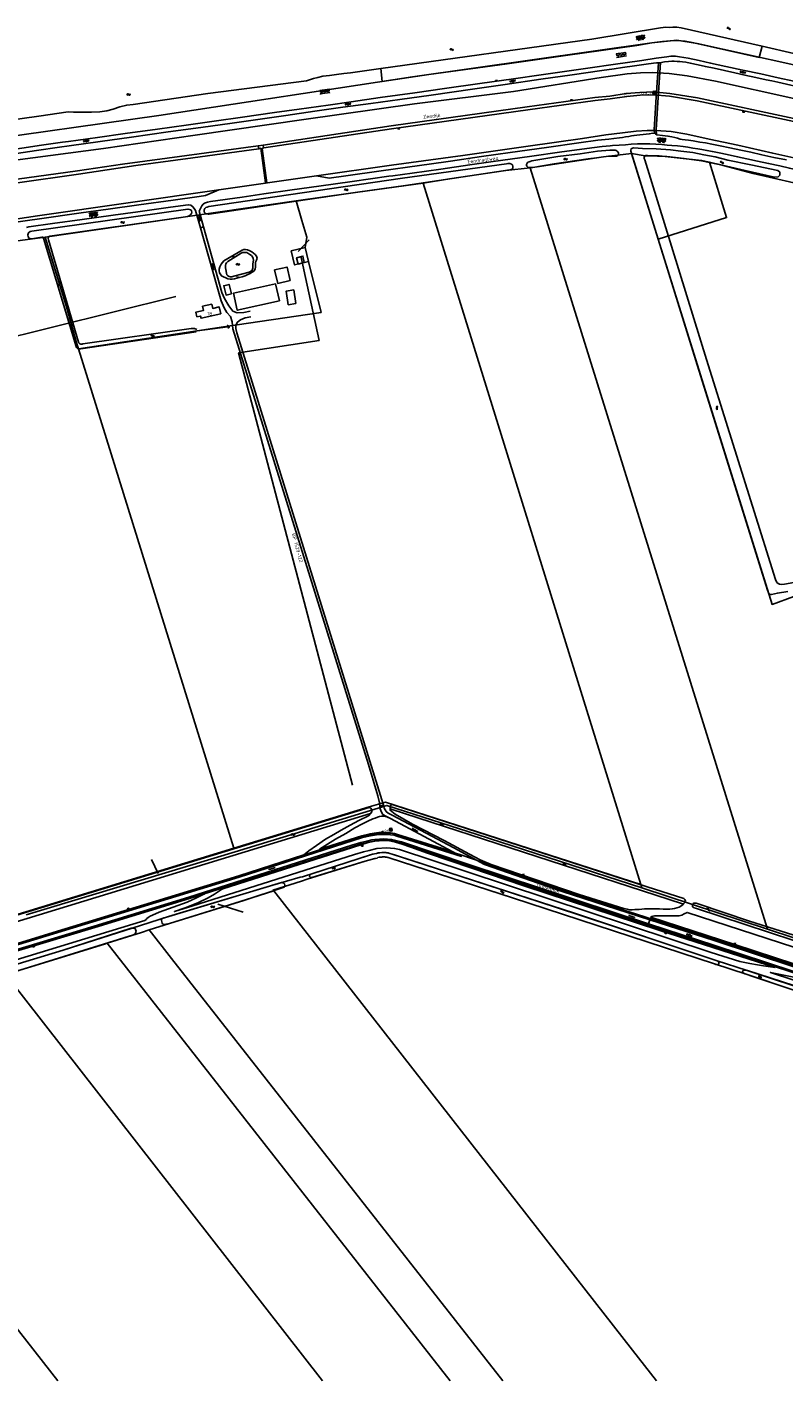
# Model space of a CAD drawing. Header units: metres. Extents: x 51973 to 58000, y 375000 to 380663.
# Tile 3 of 56: x 53466 to 53993, y 375000 to 375943. Entities that reach past the tile are written whole.
import ezdxf
from ezdxf.enums import TextEntityAlignment as Align

# ---------------------------------------------------------------- set-up
doc = ezdxf.new("R2010")
doc.units = ezdxf.units.M
doc.header["$LTSCALE"] = 0.1
doc.layers.get('0').update_dxf_attribs({"linetype": 'CONTINUOUS'})
doc.layers.add('B-WA-OG-TOPOGRAFIE-G', color=253, linetype='CONTINUOUS')
doc.styles.add('ISOCP', font='ISOCP.shx', dxfattribs={"height": 1.8})

# ---------------------------------------------------------------- blocks, each defined once
blk = doc.blocks.new('M01')
at = {"color": 0}
for radius in [1.05, 0.625]:
    blk.add_circle((0, 0), radius, dxfattribs=at)
blk = doc.blocks.new('BIJPIJL')
at = {"color": 0}
blk.add_line((0, 0), (1, 0), dxfattribs=at)
blk = doc.blocks.new('S04')
at = {"color": 0}
for p, q in [((0, 0.5), (0.5, 0.5)), ((0, 0.25), (1, 0.25)), ((0, 0), (0.5, 0)), ((0, -0.25), (1, -0.25)), ((0, -0.5), (0.5, -0.5))]:
    blk.add_line(p, q, dxfattribs=at)
blk = doc.blocks.new('S05')
at = {"color": 0}
for p, q in [((0.08, 0.3), (0.38, 0.59)), ((0.11, -0.19), (0.41, 0.09)), ((0.38, 0.59), (0.68, 0.71)), ((0.41, 0.09), (0.71, 0.21)), ((0.68, 0.71), (1.01, 0.62)), ((0.71, 0.21), (1.02, 0.12)), ((1.01, 0.62), (1.33, 0.37)), ((1.02, 0.12), (1.36, -0.12)), ((1.33, 0.37), (1.66, 0.13)), ((1.66, 0.13), (1.97, 0.04)), ((1.97, 0.04), (2.28, 0.16)), ((2.28, 0.16), (2.58, 0.44)), ((1.36, -0.12), (1.68, -0.37)), ((1.68, -0.37), (2, -0.46)), ((2, -0.46), (2.31, -0.33)), ((2.31, -0.33), (2.61, -0.05))]:
    blk.add_line(p, q, dxfattribs=at)
blk = doc.blocks.new('S026')
at = {"color": 0}
for p, q in [((0, 0), (4.4, 0)), ((0.2, 0.5), (0.2, 0)), ((1.2, 0), (1.2, -0.5)), ((2.2, 0.5), (2.2, 0)), ((3.2, 0), (3.2, -0.5)), ((4.2, 0.5), (4.2, 0))]:
    blk.add_line(p, q, dxfattribs=at)
blk = doc.blocks.new('S012')
at = {"color": 0}
for p, q in [((1.18, 2.05), (0, 0)), ((1.18, -2.05), (0, 0)), ((1.4, 0), (0.21, -2.05)), ((1.4, 0), (0.22, 2.05))]:
    blk.add_line(p, q, dxfattribs=at)
blk = doc.blocks.new('S024')
at = {"color": 0}
for p, q in [((0, 1.2), (6.7, 1.2)), ((0, 0), (6.7, 0)), ((0.2, 1.2), (0.2, 0)), ((1.25, 1.5), (1.25, 1.2)), ((1.25, 0), (1.25, -1.2)), ((2.3, 1.2), (2.3, 0)), ((3.35, 1.5), (3.35, 1.2)), ((3.35, 0), (3.35, -1.2)), ((4.4, 1.2), (4.4, 0)), ((5.45, 1.5), (5.45, 1.2)), ((5.45, 0), (5.45, -1.2)), ((6.5, 1.2), (6.5, 0)), ((0, -1.2), (6.7, -1.2)), ((0.2, -1.2), (0.2, -1.5)), ((2.3, -1.2), (2.3, -1.5)), ((4.4, -1.2), (4.4, -1.5)), ((6.5, -1.2), (6.5, -1.5))]:
    blk.add_line(p, q, dxfattribs=at)
blk = doc.blocks.new('S014')
at = {"color": 0}
for p, q in [((0, -0.75), (4.2, 1.67)), ((0, 0.65), (1.78, 1.67)), ((5.07, -1.52), (0, 1.4)), ((2.64, -1.52), (0, 0)), ((1.08, -1.52), (6.15, 1.4)), ((6.15, -0.75), (1.95, 1.67)), ((3.51, -1.52), (6.15, 0)), ((6.15, 0.65), (4.37, 1.67))]:
    blk.add_line(p, q, dxfattribs=at)

msp = doc.modelspace()

# ---------------------------------------------------------------- linework, layer by layer
at = {"layer": 'B-WA-OG-TOPOGRAFIE-G'}
for points in [[(53977.902, 375929.429), (53921.45, 375942.21), (53918.415, 375942.716), (53915.696, 375942.828), (53913.115, 375942.626), (53910.683, 375942.776), (53907.083, 375942.395), (53859.112, 375934.512), (53712.182, 375913.95), (53712.974, 375905.041), (53745.431, 375909.78), (53800.027, 375917.285), (53842.43, 375923.305), (53890.447, 375930.087), (53900.924, 375931.744), (53908.428, 375932.785), (53913.746, 375933.348), (53918.769, 375933.457), (53924.129, 375932.976), (53930.278, 375931.768), (53975.79, 375921.719), (53977.902, 375929.429)], [(53557.358, 375881.261), (53734.221, 375908.143), (53900.924, 375931.744), (53918.334, 375933.794), (53932.504, 375931.276), (54000, 375916.526)], [(53977.827, 375929.154), (53977.902, 375929.429)], [(53977.902, 375929.429), (54000, 375924.426)], [(53984.64, 375905.33), (53980.58, 375906.2), (53973.32, 375907.79), (53965.71, 375909.45), (53958.73, 375911.02), (53951.57, 375912.6), (53944.34, 375914.17), (53938.26, 375915.37), (53933.13, 375916.54), (53927.68, 375917.78), (53924.73, 375918.39), (53922.25, 375918.66), (53920.43, 375918.91), (53918.64, 375918.96), (53916.6, 375919), (53914.91, 375919.03), (53912.63, 375918.85), (53909.87, 375918.56), (53906.5, 375918.03), (53904.24, 375917.87), (53902.06, 375917.62), (53896.98, 375916.96), (53888.77, 375915.78), (53880.6, 375914.68), (53874.69, 375913.75), (53866.15, 375912.56), (53845.35, 375909.6), (53823.54, 375906.45), (53798.68, 375902.86), (53776.06, 375899.7), (53747.12, 375895.52), (53725.41, 375892.48), (53705.16, 375889.63), (53685.57, 375887.01), (53675.815, 375885.615)], [(53854.68, 375913.96), (53877.23, 375917.15), (53882.41, 375917.99), (53893.99, 375919.65), (53904.05, 375921.09), (53911.32, 375922.13), (53914.16, 375922.49), (53915.75, 375922.58), (53917.54, 375922.51), (53920.15, 375922.22), (53926.18, 375921.12), (53934.04, 375919.47), (53941.91, 375917.77), (53952.5, 375915.48), (53964.45, 375912.8), (53976.94, 375910.16), (53983.015, 375908.82)], [(53905.49, 375917.958), (53904.229, 375897.314), (53903.94, 375894.181), (53902.511, 375871.305), (53902.71, 375868.829)], [(53906.914, 375918.095), (53905.639, 375897.206), (53905.35, 375894.072), (53903.928, 375871.318), (53904.204, 375867.892)], [(53447.52, 375856.46), (53461.96, 375858.55), (53475.7, 375860.48), (53490.3, 375862.57), (53494.32, 375863.15), (53514.65, 375865.86), (53533.99, 375868.6), (53556.44, 375871.79), (53576.35, 375874.62), (53595.85, 375877.34), (53615.67, 375880.13), (53637.92, 375883.26), (53655.27, 375885.76), (53675.32, 375888.56), (53691.46, 375890.83), (53711.65, 375893.72), (53735.74, 375897.09), (53756.43, 375900.02), (53781.04, 375903.52), (53804.51, 375906.84), (53823.78, 375909.58), (53843.42, 375912.37), (53854.68, 375913.96)], [(53452.132, 375877.788), (53473.658, 375880.79), (53494.161, 375883.867), (53497.944, 375883.6), (53500.722, 375883.606), (53505.489, 375883.557), (53510.415, 375883.567), (53516.344, 375883.718), (53521.032, 375884.437), (53525.639, 375885.629), (53530.088, 375887.254), (53534.991, 375888.466), (53539.403, 375888.929), (53591.515, 375896.684), (53660.332, 375905.48), (53662.459, 375906.037), (53665.156, 375906.988), (53668.188, 375907.723), (53671.732, 375908.598)], [(53457.189, 375850.233), (53518.763, 375858.21), (53582.594, 375867.606), (53658.302, 375878.426), (53735.644, 375889.368), (53804.638, 375898.007), (53865.671, 375907.772), (53883.83, 375910.214), (53893.009, 375911.022), (53901.145, 375911.098), (53913.026, 375910.592), (53925.461, 375908.944), (53945.249, 375905.125), (54000, 375893.141)], [(53671.732, 375908.598), (53676.262, 375909.199), (53681.226, 375909.741), (53686.189, 375910.402), (53690.837, 375910.963), (53712.182, 375913.95)], [(53983.015, 375908.82), (53989.09, 375907.48), (54000, 375905.159)], [(53630.167, 375860.675), (53719.227, 375874.065), (53814.177, 375887.172), (53861.17, 375893.814), (53871.747, 375894.821), (53883.17, 375896.461), (53892.625, 375897.348), (53901.864, 375897.683), (53913.47, 375896.664), (53932.823, 375893.474), (54000, 375879.079)], [(54000, 375901.991), (53997.93, 375902.43), (53988.7, 375904.46), (53984.64, 375905.33)], [(53630.47, 375858.661), (53719.518, 375872.049), (53814.459, 375885.155), (53861.409, 375891.791), (53871.988, 375892.798), (53883.41, 375894.438), (53892.757, 375895.315), (53901.812, 375895.643), (53913.215, 375894.642), (53932.444, 375891.473), (54000, 375876.996)], [(52958.92, 375767.28), (53287.238, 375843.134), (53557.358, 375881.261)], [(53675.815, 375885.615), (53666.06, 375884.22), (53645.91, 375881.31), (53626.36, 375878.48), (53608.41, 375876.01), (53586.6, 375872.96), (53563.82, 375869.84), (53538.37, 375866.26), (53516.47, 375863.08), (53494.83, 375860.15), (53488.22, 375859.19), (53472.11, 375856.85), (53458.25, 375854.86), (53443.51, 375852.79), (53427.71, 375850.53), (53412.83, 375848.39), (53398.33, 375846.26), (53385.41, 375844.47)], [(53667.27, 375839.319), (53719.463, 375846.642), (53769.233, 375853.447), (53814.787, 375859.848), (53852.72, 375865.328), (53868.85, 375867.785), (53880.47, 375869.15), (53890.122, 375870.234), (53897.764, 375870.822), (53903.793, 375870.894), (53914.335, 375870.01), (53925.332, 375868.143), (53940.863, 375864.866), (53960.889, 375860.535), (53985.231, 375855.012), (54000, 375851.695)], [(53757.353, 375849.087), (53760.59, 375849.55), (53782.29, 375852.65), (53802.31, 375855.46), (53827.57, 375859.06), (53850, 375862.15), (53863.25, 375864), (53870.97, 375864.87), (53874.43, 375865.3), (53878.37, 375865.65), (53880.43, 375865.92), (53882.69, 375866.34), (53884.88, 375866.74), (53886.81, 375867.1), (53888.55, 375867.43), (53890.52, 375867.64), (53892.56, 375867.79), (53894.88, 375867.98), (53897.1, 375868.21)], [(53897.1, 375868.21), (53899.14, 375868.4), (53901.75, 375868.86), (53903.59, 375868.8), (53903.64, 375868.17), (53904.45, 375867.84), (53908.41, 375867.39), (53912.14, 375866.88), (53914.78, 375866.36), (53916.93, 375865.88), (53918.91, 375865.39), (53920.66, 375864.84), (53922.14, 375864.64), (53924.13, 375864.38), (53926.44, 375864.03), (53929.71, 375863.52), (53934.35, 375862.79), (53938.46, 375862.12), (53942.78, 375861.24), (53948.46, 375860.15), (53955.33, 375858.71), (53962.9, 375857.16), (53969.95, 375855.71), (53977.56, 375853.9), (53986.06, 375852.1), (53994.75, 375850.3)], [(53458.586, 375836.839), (53500.75, 375842.785), (53532.065, 375847.462), (53563.065, 375851.646), (53626.563, 375860.037), (53627.04, 375858.028), (53580.953, 375851.862), (53541.267, 375846.516), (53501.386, 375840.304), (53458.917, 375834.458)], [(53626.563, 375860.037), (53630.167, 375860.675), (53630.368, 375858.646), (53629.266, 375858.328), (53632.568, 375834.34)], [(53627.04, 375858.028), (53628.438, 375858.386), (53631.662, 375834.279)], [(53890.95, 375861.49), (53886.46, 375861.17), (53882.58, 375860.92), (53878.21, 375860.58), (53873.6, 375860.34), (53871.93, 375860.2), (53866.44, 375859.64), (53860.9, 375858.96), (53838.18, 375855.91), (53815.8, 375852.7), (53790.4, 375849.17), (53774.1, 375846.84), (53753.79, 375843.96), (53734, 375841.17), (53720.401, 375839.282)], [(53995.676, 375549.733), (53988.414, 375548.602), (53984.251, 375547.768), (53983.577, 375547.761), (53983.005, 375547.951), (53982.364, 375548.657), (53982.065, 375549.635), (53981.551, 375550.796), (53931.724, 375710.575), (53886.557, 375855.705), (53886.351, 375856.383), (53886.366, 375857.157), (53886.641, 375858.064), (53887.405, 375858.585), (53888.401, 375858.804), (53894.543, 375858.37), (53903.999, 375857.971), (53913.945, 375857.306), (53921.092, 375856.515), (53929.464, 375855.483), (53937.292, 375853.965), (53945.002, 375852.568), (53953.965, 375850.255), (53969.889, 375846.797)], [(54000, 375843.787), (53996.8, 375844.49), (53990.04, 375846.11), (53982.31, 375847.93), (53974.49, 375849.53), (53967.18, 375851.07), (53960.72, 375852.54), (53953.49, 375854.08), (53947.77, 375855.31), (53943.19, 375856.15), (53939.31, 375856.92), (53935.83, 375857.52), (53932.89, 375858.05), (53929.42, 375858.59), (53926.06, 375859.11), (53922.81, 375859.57), (53918.94, 375860.03), (53914.98, 375860.43), (53911.62, 375860.69), (53907.98, 375860.95), (53903.77, 375861.26), (53899.5, 375861.41), (53895.27, 375861.49), (53890.95, 375861.49)], [(53676.066, 375837.621), (53687.78, 375839.23), (53712.42, 375842.74), (53739.12, 375846.48), (53757.353, 375849.087)], [(53877.681, 375854.247), (53877.167, 375853.324), (53876.286, 375852.885), (53875.115, 375852.867), (53873.41, 375852.9), (53870.811, 375852.91), (53867.152, 375852.483), (53862.357, 375851.761), (53856.47, 375850.961), (53832.915, 375847.541), (53817.911, 375845.129), (53816.263, 375845.041), (53815.37, 375845.058), (53814.56, 375845.252), (53813.898, 375845.879), (53813.594, 375846.58), (53813.606, 375847.234), (53813.959, 375848.041), (53814.605, 375848.643), (53815.346, 375849.006), (53816.244, 375849.287), (53817.341, 375849.583), (53835.531, 375852.59), (53851.062, 375854.536), (53863.021, 375856.371), (53871.624, 375857.08), (53875.334, 375857.089), (53875.985, 375856.878), (53876.711, 375856.468), (53877.275, 375855.862), (53877.64, 375855.22), (53877.681, 375854.247)], [(53816.056, 375844.828), (53816.423, 375844.881), (53867.152, 375852.483), (53886.767, 375854.796)], [(53886.767, 375854.796), (53905.357, 375795.214)], [(53886.767, 375854.796), (53896.268, 375853.11), (53906.118, 375853.234), (53916.471, 375852.065), (53920.684, 375851.557), (53935.67, 375850.006), (53941.024, 375848.768)], [(53947.193, 375847.297), (53946.749, 375847.416), (53935.642, 375849.651), (53923.55, 375851.211), (53911.437, 375852.672), (53898.492, 375853.196), (53897.643, 375853.41), (53896.511, 375853.353), (53895.806, 375852.791), (53895.534, 375852.082), (53895.519, 375851.269), (53895.956, 375850.288), (53938.959, 375711.311), (53987.185, 375558.048), (53988.1, 375556.087)], [(53804.12, 375846.046), (53804.106, 375845.312), (53804.032, 375844.54), (53803.524, 375843.915), (53802.823, 375843.531), (53802.064, 375843.308), (53729.269, 375832.553), (53695.713, 375827.954), (53653.138, 375821.682), (53592.437, 375812.641), (53591.663, 375812.597), (53590.751, 375812.654), (53589.843, 375812.889), (53589.122, 375813.558), (53588.843, 375814.555), (53588.882, 375815.586), (53589.316, 375816.49), (53590.102, 375817.13), (53591.062, 375817.528), (53592.118, 375817.786), (53666.744, 375828.803), (53727.221, 375837.531), (53799.767, 375847.696), (53800.483, 375847.782), (53801.198, 375847.788), (53802.01, 375847.753), (53802.722, 375847.6), (53803.369, 375847.231), (53803.956, 375846.783), (53804.12, 375846.046)], [(53741.602, 375834.09), (53759.987, 375837.091), (53799.194, 375842.884), (53816.056, 375844.828)], [(53816.056, 375844.828), (53981.471, 375314.576)], [(53905.357, 375795.214), (53953.087, 375810.105), (53941.024, 375848.768)], [(53941.024, 375848.768), (53950.724, 375846.524), (53971.642, 375840.891), (54000, 375834.273)], [(53946.111, 375847.544), (53966.032, 375842.996), (53986.392, 375838.358), (53988.954, 375838.46), (53990.239, 375839.736), (53990.135, 375841.796), (53988.803, 375842.97), (53969.889, 375846.797)], [(53720.401, 375839.282), (53717.72, 375838.91), (53691.99, 375835.36), (53668.89, 375832.03), (53650.34, 375829.55), (53630.61, 375826.68), (53615.46, 375824.47), (53593.31, 375821.25), (53591.19, 375820.83), (53589.98, 375820.53), (53589.1, 375820.2), (53588.33, 375819.56), (53587.41, 375818.37), (53585.525, 375814.559)], [(53589.796, 375825.513), (53599.284, 375829.461), (53667.27, 375839.319), (53676.066, 375837.621)], [(53653.124, 375821.788), (53689.383, 375827.021), (53741.602, 375834.09)], [(53741.602, 375834.09), (53893.226, 375345.793)], [(53350.099, 375792.877), (53472.712, 375811.437), (53599.284, 375829.461)], [(53356.478, 375792.412), (53371.76, 375794.8), (53385.75, 375796.79), (53397.62, 375798.59), (53410.43, 375800.39), (53430.2, 375803.13), (53445.13, 375805.23), (53459.35, 375807.21), (53480.75, 375810.17), (53495.06, 375812.28), (53503.15, 375813.38), (53522.01, 375815.91), (53543.45, 375818.97), (53567.33, 375822.39), (53585.52, 375824.9), (53589.796, 375825.513)], [(53478.167, 375796.54), (53653.124, 375821.788)], [(53653.124, 375821.788), (53657.117, 375808.184)], [(53582.866, 375815.183), (53581.95, 375816.47), (53581.11, 375817.75), (53579.55, 375818.81), (53577.91, 375819.13), (53565.39, 375817.39), (53542.65, 375814.24), (53525.59, 375811.8), (53503.94, 375808.72), (53483.27, 375805.96), (53466.86, 375803.66), (53465.14, 375803.34)], [(53583.901, 375732.139), (53583.292, 375732.487), (53582.763, 375732.795), (53582.112, 375732.986), (53581.358, 375733.02), (53580.525, 375733.016), (53579.888, 375732.929), (53504.514, 375722.184), (53503.857, 375722.057), (53502.944, 375722.055), (53502.194, 375722.268), (53501.69, 375722.852), (53501.325, 375723.494), (53480.463, 375794.756), (53480.341, 375795.652), (53480.436, 375796.503), (53480.842, 375796.971), (53481.501, 375797.177), (53575.935, 375810.773), (53577.427, 375810.963), (53578.505, 375811.339), (53579.374, 375812.156), (53580.244, 375813.032), (53580.399, 375813.922), (53580.099, 375814.84), (53579.576, 375815.465), (53578.632, 375815.9), (53577.604, 375816.098), (53468.909, 375800.631), (53467.634, 375800.357), (53466.548, 375799.565), (53466.086, 375798.244), (53466.237, 375796.773), (53466.993, 375795.866), (53467.997, 375795.43)], [(53582.866, 375815.183), (53586.316, 375803.082), (53588.567, 375803.714), (53585.525, 375814.559)], [(53586.316, 375803.082), (53598.076, 375761.826), (53600.747, 375752.073), (53602.877, 375747.252), (53604.738, 375743.943), (53607.367, 375741.333), (53608.523, 375737.443), (53609.029, 375732.751)], [(53588.567, 375803.714), (53598.59, 375767.986), (53601.336, 375758.034), (53603.121, 375753.814), (53606.04, 375748.739), (53609.022, 375744.932), (53611.917, 375743.786), (53616.506, 375744.096), (53620.987, 375745.042)], [(53657.117, 375808.184), (53660.559, 375796.59)], [(53368.85, 375781.956), (53373.146, 375782.692), (53393.222, 375785.84), (53400.685, 375786.317), (53478.167, 375796.54)], [(53467.997, 375795.43), (53468.868, 375795.374), (53475.813, 375796.472), (53476.231, 375796.523), (53476.626, 375796.436), (53476.918, 375796.133), (53477.068, 375795.714), (53499.68, 375720.451), (53500.022, 375719.69), (53500.666, 375719.083), (53501.572, 375718.748), (53502.522, 375718.651), (53502.959, 375718.662), (53583.357, 375730.661)], [(53478.167, 375796.54), (53493.085, 375747.968)], [(53659.44, 375789.23), (53660.559, 375796.59)], [(53905.357, 375795.214), (53984.732, 375540.817), (54000, 375546.378)], [(53625.855, 375781.85), (53625.332, 375780.471), (53624.811, 375779.112), (53624.72, 375777.487), (53624.691, 375775.96), (53624.52, 375774.257), (53623.661, 375772.924), (53622.475, 375772.114), (53620.951, 375771.27), (53619.348, 375770.407), (53617.546, 375769.569), (53615.392, 375768.935), (53613.298, 375768.38), (53611.623, 375767.936), (53610.009, 375767.57), (53608.436, 375767.243), (53607.046, 375767.21), (53605.484, 375767.458), (53600.923, 375769.687), (53599.71, 375771.575), (53599.403, 375773.168), (53599.425, 375774.338), (53599.772, 375775.919), (53600.877, 375777.683), (53602.607, 375779.951), (53615.509, 375787.582), (53616.565, 375787.859), (53617.676, 375787.858), (53619.06, 375787.613), (53620.697, 375787.066), (53622.191, 375786.363), (53623.382, 375785.369), (53624.534, 375784.394), (53625.406, 375783.267), (53625.855, 375781.85)], [(53623.329, 375780.509), (53623.127, 375779.263), (53622.881, 375777.78), (53622.852, 375776.273), (53622.827, 375774.964), (53622.323, 375773.485), (53621.332, 375772.512), (53620.252, 375772.037), (53609.606, 375769.303), (53608.13, 375768.895), (53607.197, 375768.853), (53606.307, 375769.029), (53605.425, 375769.562), (53604.823, 375770.267), (53603.926, 375775.244), (53603.74, 375775.922), (53603.758, 375776.874), (53603.976, 375777.882), (53604.449, 375778.746), (53605.416, 375779.541), (53614.813, 375785.433), (53615.672, 375785.734), (53616.549, 375785.935), (53617.581, 375785.955), (53618.608, 375785.757), (53619.492, 375785.284), (53620.708, 375784.547), (53621.843, 375783.712), (53622.757, 375782.722), (53623.214, 375781.741), (53623.329, 375780.509)], [(53659.44, 375789.23), (53649.63, 375786.9), (53651.95, 375777.16), (53661.67, 375779.47)], [(53658.754, 375778.841), (53657.744, 375783.294), (53653.314, 375782.233), (53654.364, 375777.774), (53658.754, 375778.841)], [(53661.67, 375779.47), (53659.44, 375789.23)], [(53656.551, 375782.311), (53669.017, 375724.655), (53612.919, 375715.928), (53692.361, 375414.931)], [(53648.859, 375766.3), (53646.709, 375775.629), (53638.03, 375773.66), (53640.249, 375764.289), (53648.859, 375766.3)], [(53661.67, 375779.47), (53670.439, 375744.157)], [(53148.578, 375174.397), (53010.231, 375616.423), (53569.097, 375755.208)], [(53608.049, 375757.02), (53606.299, 375763.57), (53602.569, 375762.72), (53604.289, 375756.14), (53608.049, 375757.02)], [(53641.439, 375752.18), (53638.729, 375763.999), (53609.379, 375757.44), (53612.02, 375745.629), (53641.439, 375752.18)], [(53652.94, 375750.38), (53651.38, 375759.78), (53646.02, 375758.89), (53647.58, 375749.49), (53652.94, 375750.38)], [(53493.085, 375747.968), (53500.024, 375722.988)], [(53600.539, 375743.068), (53599.49, 375747.91), (53594.92, 375746.899), (53594.259, 375749.85), (53587.88, 375748.4), (53588.53, 375745.529), (53583.189, 375744.339), (53583.869, 375741.04), (53586.43, 375741.57), (53586.78, 375740), (53600.539, 375743.068)], [(53602.513, 375733.988), (53670.439, 375744.157)], [(53611.043, 375733.319), (53611.082, 375735.351), (53612.271, 375737.391), (53614.226, 375738.961), (53617.626, 375740.404), (53621.427, 375741.026)], [(53501.346, 375718.742), (53602.513, 375733.988)], [(53584.122, 375731.261), (53605.563, 375734.127)], [(53604.984, 375734.951), (53605.321, 375734.945), (53605.676, 375734.858), (53606.028, 375734.574), (53606.261, 375734.312), (53606.355, 375734.032), (53606.349, 375733.715), (53606.185, 375733.46), (53605.766, 375733.329), (53605.389, 375733.297)], [(53609.029, 375732.751), (53703.457, 375429.361), (53710.024, 375407.512), (53711.12, 375402.571), (53711.393, 375400.205)], [(53713.932, 375400.995), (53612.77, 375726.074), (53611.632, 375729.884), (53611.036, 375732.951), (53611.043, 375733.319)], [(53500.024, 375722.988), (53501.346, 375718.742)], [(53501.346, 375718.742), (53609.65, 375370.903)], [(53988.1, 375556.087), (53988.897, 375555.238), (53989.96, 375554.782), (53991.446, 375554.694), (53993.392, 375554.796), (54000, 375555.931)], [(53254.338, 375262.053), (53704.01, 375399.44)], [(53609.65, 375370.903), (53703.92, 375399.7), (53715.33, 375403.16), (53893.226, 375345.793)], [(53610.676, 375368.546), (53716.197, 375400.774), (53779.218, 375380.585)], [(53704.99, 375395.23), (53705.759, 375396.316), (53705.829, 375397.644), (53705.179, 375398.805), (53704.01, 375399.44)], [(53715.701, 375380.562), (53718.772, 375380.364), (53721.383, 375379.957), (53723.335, 375379.325), (53768.298, 375365.26), (53761.68, 375368.797), (53742.357, 375379.121), (53718.868, 375391.651), (53715.496, 375393.263), (53713.579, 375394.463), (53712.533, 375396.143), (53711.662, 375398.484), (53711.393, 375400.205), (53713.932, 375400.995), (53714.445, 375398.844), (53715.757, 375396.503)], [(53715.757, 375396.503), (53717.148, 375395.387), (53720.058, 375394.019), (53743.605, 375381.458), (53762.929, 375371.134), (53784.407, 375359.655), (53838.462, 375340.847), (53899.598, 375321.104)], [(53718.547, 375400.322), (53718.547, 375397.463), (53722.162, 375394.802), (53734.11, 375387.809), (53756.171, 375376.339), (53773.785, 375366.778), (53781.308, 375362.866), (53789.005, 375359.684), (53850.307, 375338.856), (53881.524, 375328.957), (53883.815, 375328.437), (53885.298, 375328.17), (53887.321, 375328.112), (53889.167, 375328.196), (53892.027, 375328.34), (53895.803, 375328.685), (53903.582, 375328.814), (53906.278, 375328.703), (53908.912, 375328.475), (53910.242, 375328.489), (53911.749, 375328.46), (53913.595, 375328.524), (53915.146, 375328.693), (53916.759, 375329.02), (53918.276, 375329.506), (53919.951, 375329.931), (53921.253, 375330.62), (53922.926, 375331.957)], [(53720.09, 375401.52), (53719.111, 375401.03), (53718.55, 375400.089), (53718.583, 375398.995), (53719.2, 375398.09)], [(53719.2, 375398.09), (53922.21, 375332.29)], [(53720.09, 375401.52), (53897.59, 375344.01)], [(53254.24, 375257.49), (53704.99, 375395.23)], [(53658.336, 375366.31), (53661.997, 375369.106), (53667.188, 375372.915), (53673.578, 375377.217), (53679.274, 375380.462), (53684.512, 375383.576), (53690.666, 375386.931), (53696.763, 375390.385), (53703.388, 375393.554), (53704.99, 375395.23)], [(53761.68, 375368.797), (53723.801, 375380.646), (53721.711, 375381.322), (53718.922, 375381.757), (53715.752, 375381.962), (53713.327, 375382.008), (53710.618, 375381.853), (53707.45, 375381.485), (53704.602, 375381.011), (53698.864, 375379.688), (53669.441, 375370.281), (53680.541, 375377.184), (53687.621, 375381.235), (53694.046, 375385.22), (53699.414, 375387.895), (53703.122, 375389.907), (53706.584, 375391.468), (53708.221, 375391.992), (53709.8, 375392.617), (53711.156, 375392.968), (53712.549, 375393.2), (53713.721, 375393.276), (53715.008, 375393.173), (53716.272, 375392.871), (53718.868, 375391.651)], [(53377.717, 375279.048), (53484.053, 375311.391), (53613.321, 375350.868), (53699.232, 375378.336), (53704.871, 375379.637), (53707.657, 375380.1), (53710.739, 375380.458), (53713.341, 375380.607), (53715.701, 375380.562)], [(53379.444, 375280.207), (53483.762, 375312.344), (53613.041, 375351.824), (53698.971, 375379.299), (53704.676, 375380.615), (53707.523, 375381.088), (53710.653, 375381.451), (53713.329, 375381.605), (53715.74, 375381.559), (53718.867, 375381.357), (53721.619, 375380.928), (53723.654, 375380.269), (53768.595, 375366.211), (53796.959, 375356.34), (53838.093, 375341.963), (53868.415, 375332.118), (53896.133, 375323.091), (53988.816, 375293.093), (54000, 375289.41)], [(53779.218, 375380.585), (53893.997, 375343.391)], [(53254.25, 375262.34), (53609.65, 375370.903)], [(53444.462, 375296.194), (53512.366, 375316.763), (53578.378, 375336.972), (53691.79, 375373.002), (53698.253, 375374.883), (53702.36, 375375.915), (53705.827, 375376.722), (53708.017, 375377.097), (53711.038, 375377.397), (53713.619, 375377.487), (53716.692, 375377.388), (53719.602, 375377.055), (53722.524, 375376.345), (53726.455, 375375.417), (53773.351, 375359.625), (53898.685, 375318.333)], [(53444.752, 375295.239), (53512.655, 375315.807), (53578.68, 375336.02), (53692.081, 375372.046), (53698.532, 375373.924), (53702.601, 375374.946), (53706.019, 375375.742), (53708.143, 375376.106), (53711.109, 375376.4), (53713.621, 375376.488), (53716.62, 375376.391), (53719.43, 375376.07), (53722.289, 375375.375), (53726.187, 375374.454), (53773.033, 375358.679), (53842.315, 375335.842), (53896.534, 375318.038), (53951.87, 375299.965), (54000, 375284.206)], [(53464.966, 375324.543), (53610.676, 375368.546)], [(53986.962, 375287.985), (53978.849, 375289.131), (53974.676, 375289.786), (53969.276, 375290.663), (53962.346, 375291.982), (53942.408, 375298.455), (53771.618, 375354.722), (53725.135, 375370.09), (53721.714, 375370.81), (53716.107, 375371.268), (53709.264, 375370.81), (53703.968, 375369.41), (53699.976, 375368.407), (53693.721, 375366.586), (53580.364, 375330.574), (53568.281, 375326.875), (53575.615, 375329.367), (53584.609, 375332.885), (53591.799, 375336.458), (53596.074, 375338.996), (53598.183, 375340.364), (53599.73, 375341.386), (53600.934, 375342.117), (53602.075, 375342.671), (53703.312, 375374.866), (53707.833, 375375.811), (53710.933, 375376.05), (53714.091, 375376.267), (53716.632, 375376.338), (53719.203, 375375.932), (53722.303, 375375.139), (53726.86, 375373.802), (53733.089, 375371.7), (53744.594, 375367.453), (53775.486, 375357.144)], [(53377.539, 375279.62), (53483.761, 375312.347), (53613.04, 375351.827), (53658.336, 375366.31), (53658.474, 375366.415)], [(53406.974, 375274.771), (53490.699, 375299.956), (53544.552, 375317.142), (53564.215, 375323.493), (53583.999, 375329.428), (53636.724, 375345.245), (53655.858, 375350.893), (53657.5, 375351.107), (53703.489, 375365.887), (53704.664, 375366.264), (53705.719, 375366.619), (53707.748, 375367.183), (53711.332, 375367.868), (53713.995, 375368.095), (53715.147, 375368.031), (53715.601, 375367.93), (53716.153, 375367.856), (53718.426, 375367.416), (53721.67, 375366.367), (53723.674, 375365.717), (53822.494, 375333.641), (53849.973, 375324.694), (53879.469, 375314.854), (53946.457, 375292.506), (53966.748, 375286.029), (54000, 375275.232)], [(53636.926, 375341.712), (53656.73, 375348.148), (53660.807, 375349.408), (53701.08, 375361.854), (53706.331, 375363.353), (53709.496, 375364.154), (53709.999, 375364.501), (53712.663, 375364.808), (53714.271, 375364.896), (53714.972, 375364.872), (53715.402, 375364.855), (53716.253, 375364.759), (53718.508, 375364.063), (53803.857, 375336.368), (53944.612, 375290.438), (53966.773, 375283.171), (53970.71, 375281.873), (54000, 375272.226)], [(53663.219, 375352.945), (53706.253, 375366.775), (53707.748, 375367.183), (53708.963, 375367.398), (53710.237, 375367.671), (53711.332, 375367.868), (53712.745, 375368.06), (53713.995, 375368.095), (53715.025, 375367.997), (53716.153, 375367.856), (53717.221, 375367.657), (53718.426, 375367.416), (53720.063, 375366.889), (53847.001, 375325.686), (53946.457, 375292.506), (53946.888, 375292.24), (53947.397, 375291.873), (53947.628, 375291.472), (53947.618, 375290.976), (53947.594, 375290.718), (53947.448, 375290.344), (53947.144, 375290.033), (53946.804, 375289.88), (53946.209, 375289.912), (53945.479, 375290.084), (53944.612, 375290.438), (53803.857, 375336.368), (53717.279, 375364.462), (53716.253, 375364.759), (53715.402, 375364.855), (53714.271, 375364.896), (53713.339, 375364.874), (53712.663, 375364.808), (53711.848, 375364.744), (53711.033, 375364.64)], [(53711.033, 375364.64), (53709.999, 375364.501), (53709.496, 375364.154), (53707.922, 375363.807), (53701.08, 375361.854), (53664, 375350.485)], [(53663.219, 375352.945), (53662.492, 375352.303), (53662.417, 375351.336), (53663.036, 375350.59), (53664, 375350.485)], [(53775.486, 375357.144), (53811.637, 375344.889), (53906.507, 375313.621), (53986.962, 375287.985)], [(53550.613, 375314.257), (53564.716, 375318.564), (53610.221, 375332.643), (53619.071, 375335.431), (53622.26, 375336.46), (53637.452, 375341.361)], [(53644.605, 375343.867), (53616.663, 375334.636), (53564.716, 375318.564), (53561.131, 375317.858), (53560.795, 375317.884), (53560.401, 375318.031), (53559.95, 375318.337), (53559.603, 375318.84), (53559.199, 375320.553), (53559.228, 375321.029), (53559.395, 375321.502), (53559.802, 375322.01), (53560.424, 375322.375), (53560.943, 375322.564), (53561.98, 375322.822), (53642.897, 375347.097)], [(53636.926, 375341.712), (53637.452, 375341.361)], [(53637.452, 375341.361), (53673.959, 375294.642), (53887.51, 375021.357), (53904.181, 375000)], [(53642.897, 375347.097), (53644.531, 375346.695), (53644.923, 375346.161), (53645.208, 375345.234), (53645.173, 375344.7), (53644.605, 375343.867)], [(53893.226, 375345.793), (53893.997, 375343.391)], [(53893.997, 375343.391), (53981.471, 375314.576)], [(53923.2, 375335.9), (53897.59, 375344.01)], [(53547.673, 375320.614), (53547.607, 375320.546), (53514.251, 375310.334), (53446.413, 375289.785), (53361.098, 375263.81), (53311.684, 375245.709), (53312.426, 375247.185), (53316.018, 375248.693), (53330.258, 375254.355), (53339.848, 375258.631), (53348.893, 375263.097), (53359.438, 375269.263), (53444.753, 375295.238), (53512.655, 375315.806), (53578.68, 375336.019), (53590.147, 375339.662)], [(53547.607, 375320.546), (53548.483, 375321.452), (53549.111, 375322.114), (53549.856, 375322.735), (53550.621, 375323.276), (53551.342, 375323.659), (53552.844, 375324.404), (53557.507, 375326.537), (53577.121, 375333.465), (53583.664, 375336.375), (53588.35, 375338.667), (53589.131, 375339.068), (53589.715, 375339.533)], [(53922.21, 375332.29), (53923.254, 375332.469), (53924.039, 375333.18), (53924.319, 375334.202), (53924.007, 375335.214), (53923.2, 375335.9)], [(54000, 375306.809), (53931.974, 375328.948), (53930.378, 375329.514), (53929.75, 375329.863), (53929.36, 375330.248), (53929.191, 375330.707), (53929.197, 375331.064), (53929.268, 375331.638), (53929.435, 375332.091), (53929.82, 375332.501), (53930.3, 375332.69), (53930.757, 375332.741), (53931.352, 375332.749), (53931.827, 375332.681), (53933.248, 375332.257), (53968.356, 375320.458), (54000, 375310.338)], [(54000, 375285.223), (53944.065, 375303.383), (53898.685, 375318.333), (53899.598, 375321.104), (53944.287, 375306.672), (54000, 375288.359)], [(54000, 375290.513), (53958.856, 375303.955), (53900.218, 375322.986), (53900.98, 375323.448), (53901.78, 375323.75), (53902.754, 375323.89), (53903.808, 375323.989), (53904.919, 375323.988), (53907.259, 375323.943), (53909.48, 375323.901), (53911.543, 375323.881), (53913.804, 375323.838), (53917.99, 375323.858), (53919.917, 375323.98), (53921.89, 375324.438), (53923.451, 375325.182), (53925.483, 375326.323), (54000, 375302.072)], [(53538.144, 375315.198), (53490.699, 375299.956), (53406.974, 375274.771), (53318.831, 375247.174), (53318.197, 375246.913), (53317.272, 375246.031), (53317.035, 375245.113), (53317.088, 375244.051), (53317.735, 375243.132), (53318.763, 375242.558), (53319.625, 375242.439), (53320.57, 375242.535), (53402.455, 375268.038), (53456.747, 375284.95), (53539.752, 375310.558)], [(53521.292, 375304.817), (53545.233, 375312.249), (53550.613, 375314.257)], [(53538.144, 375315.198), (53540.129, 375315.294), (53540.85, 375315.04), (53541.189, 375314.319), (53541.528, 375313.216), (53541.443, 375312.495), (53541.189, 375311.858), (53540.68, 375311.222), (53539.752, 375310.558)], [(53550.613, 375314.257), (53566.282, 375294.277), (53797.065, 375000)], [(53981.471, 375314.576), (54000, 375308.578)], [(53468.062, 375288.292), (53520.158, 375304.465), (53521.292, 375304.817)], [(53521.292, 375304.817), (53760.446, 375000)], [(53450.845, 375283.112), (53451.182, 375283.217), (53452.007, 375283.474), (53468.062, 375288.292)], [(54000, 375272.221), (53966.773, 375283.171), (53965.807, 375283.507), (53964.983, 375283.959), (53964.496, 375284.445), (53964.209, 375284.986), (53964.259, 375285.54), (53964.524, 375285.912), (53965.202, 375286.098), (53965.877, 375286.105), (53966.748, 375286.029), (53967.539, 375285.875), (54000, 375275.307)], [(54000, 375279.124), (53983.644, 375284.449), (53987.081, 375283.836), (54000, 375281.085)], [(53450.845, 375283.112), (53671.391, 375000)], [(53302.258, 375236.001), (53486.946, 375000)]]:
    msp.add_lwpolyline(points, dxfattribs=at)

# ---------------------------------------------------------------- block references
for name, p, rotation in [('S014', (53890.127, 375934.783), 9.094804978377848), ('S05', (53953.267, 375942.176), 340.9669201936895), ('S05', (53760.208, 375927.008), 0.6875163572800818), ('S024', (53876.351, 375922.942), 8.859429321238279), ('S04', (53792.775, 375905.18), 96.54613967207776), ('S012', (53804.011, 375904.555), 98.21920924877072), ('S012', (53964.522, 375911.996), 257.3531465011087), ('S05', (53535.07, 375895.448), 10.25359802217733), ('S024', (53669.726, 375897.447), 7.700655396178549), ('S012', (53689.281, 375888.519), 97.64386978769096), ('S04', (53845.044, 375891.708), 97.59246427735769), ('S04', (53964.925, 375884.219), 257.7504765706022), ('S04', (53724.476, 375872.441), 278.0188241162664), ('S012', (53506.653, 375864.235), 277.7006553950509), ('S014', (53904.665, 375864.035), 357.7070995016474), ('S05', (53839.719, 375850.381), 12.93881062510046), ('S05', (53948.405, 375848.805), 345.7552575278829), ('S05', (53686.703, 375829.303), 4.820766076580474), ('S014', (53508.81, 375811.753), 7.814180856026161), ('S012', (53586.427, 375809.735), 188.2758928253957), ('S05', (53530.854, 375806.467), 9.264523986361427), ('S04', (53608.912, 375783.617), 299.9633810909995), ('S026', (53594.816, 375778.12), 278.2758928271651), ('S05', (53611.195, 375777.299), 7.125016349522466), ('S05', (53487.488, 375765.4), 289.1413737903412), ('S04', (53612.484, 375768.151), 105.4188943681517), ('S05', (53551.633, 375727.65), 3.211625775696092), ('S05', (53945.83, 375679.004), 285.4259703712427), ('S05', (53753.269, 375388.212), 338.9007877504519), ('S05', (53649.508, 375380.032), 16.02410965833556), ('S04', (53713.292, 375381.965), 93.58455963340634), ('S026', (53733.971, 375384.793), 331.0010228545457), ('S04', (53699.055, 375372.999), 286.7126807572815), ('S05', (53838.812, 375360.347), 336.7938854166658), ('S026', (53633.989, 375356.166), 16.67729392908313), ('S05', (53678.052, 375356.499), 16.67729393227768), ('S04', (53811.192, 375352.184), 70.99421797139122), ('S05', (53795.371, 375340.803), 339.5713828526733), ('S05', (53593.668, 375329.664), 15.84308211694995), ('S04', (53536.134, 375328.498), 106.3911651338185), ('S026', (53884.873, 375324.232), 339.1353388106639), ('S05', (53939.186, 375328.738), 335.3569047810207), ('S04', (53910.63, 375312.172), 254.2672714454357), ('S012', (53927.311, 375311.143), 249.2628518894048), ('S04', (53470.053, 375302.852), 288.4117534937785), ('S04', (53958.79, 375304.175), 71.39084046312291), ('S05', (53975.096, 375281.807), 337.5388242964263)]:
    msp.add_blockref(name, p, dxfattribs=dict(at, rotation=rotation))
ref = msp.add_blockref('M01', (53902.58, 375897.15), dxfattribs=at)
ref.add_attrib('0', '677      S111-112', dxfattribs={"layer": '0', "color": 0, "height": 1.8, "style": 'ISOCP'}).set_placement((53902.58, 375897.15), align=Align.TOP_RIGHT)
at = {"layer": 'B-WA-OG-TOPOGRAFIE-G', "color": 7}
for p, xscale, yscale, rotation in [((53654.565, 375786.595), 10.99106932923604, 10.99106932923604, 46.41192106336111), ((53556.885, 375353.325), 10.89213018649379, 10.89213018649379, 114.5179634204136), ((53598.375, 375332.005), 18.53599279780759, 18.53599279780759, 342.4477482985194)]:
    msp.add_blockref('BIJPIJL', p, dxfattribs=dict(at, xscale=xscale, yscale=yscale, rotation=rotation))
at = {"layer": 'B-WA-OG-TOPOGRAFIE-G'}
ref = msp.add_blockref('M01', (53719.03, 375383.88), dxfattribs=at)
ref.add_attrib('0', '965', dxfattribs={"layer": '0', "color": 0, "height": 1.8, "style": 'ISOCP'}).set_placement((53719.03, 375383.88), align=Align.TOP_RIGHT)

# ---------------------------------------------------------------- texts
at = {"layer": 'B-WA-OG-TOPOGRAFIE-G', "style": 'ISOCP'}
for s, rotation, p in [('Zeedijk', 5.682085, (53741.742, 375879.078)), ('Eendragtweg', 7.181879, (53772.662, 375847.761)), ('BP 1529-122', 285.189787, (53649.932, 375589.966)), ('Oudendijk', 342.054437, (53820.559, 375344.318))]:
    msp.add_text(s, height=2.5, rotation=rotation, dxfattribs=at).set_placement(p)
msp.add_text('18', height=2.5, dxfattribs=at).set_placement((53591.057, 375741.981))

doc.saveas('drawing.dxf')
